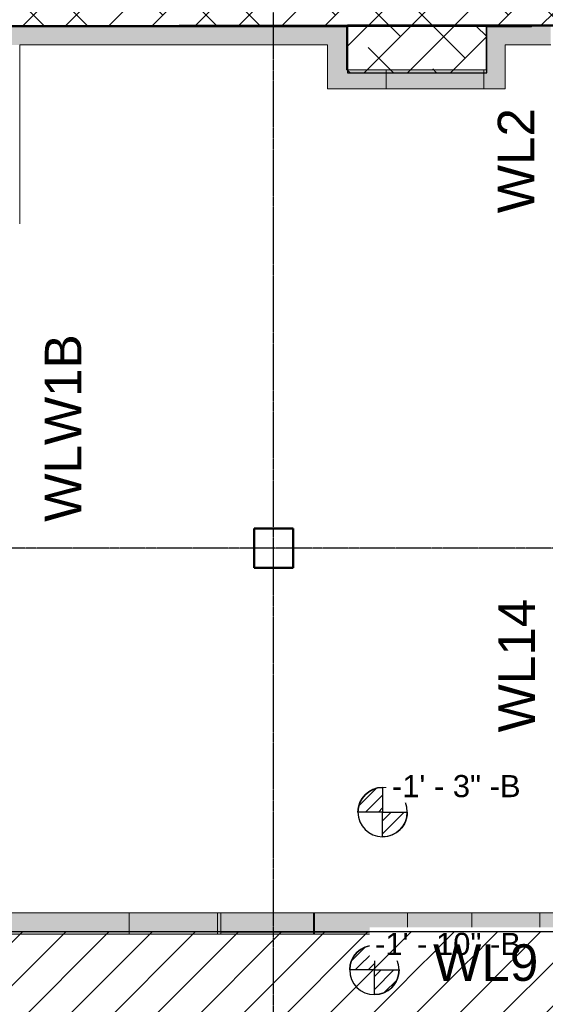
# Model space of a CAD drawing. Header units: inches. Extents: x -4126 to -1814, y 9773 to 12338.
# Tile 28 of 113: x -2931 to -2716, y 9980 to 10384. Entities that reach past the tile are written whole.
import ezdxf

# ---------------------------------------------------------------- set-up
doc = ezdxf.new("R2010")
doc.units = ezdxf.units.IN
doc.header["$MEASUREMENT"] = 0
doc.linetypes.add('Grid Line 1_2_', pattern=[0.875, 0.5, -0.125, 0.125, -0.125])
for name, color, linetype, lineweight in [('A-WALL', 113, 'Continuous', 13), ('G-ANNO-DIMS', 111, 'Continuous', 9), ('I-WALL', 2, 'Continuous', 13), ('S-COLS', 52, 'Continuous', 9), ('S-GRID', 1, 'Continuous', 9)]:
    doc.layers.add(name, color=color, linetype=linetype, lineweight=lineweight)
doc.layers.add('LOAD_HATCH', color=8, linetype='Continuous')
doc.layers.add('loads', color=1, linetype='Continuous')
doc.styles.add('Arial', font='Arial.ttf', dxfattribs={"height": 18})
doc.styles.add('Arial_2', font='arial.ttf', dxfattribs={"height": 9.070866})
pattern_1 = [(315, (28.986, 104.782), (0.027577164, 0.027577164), [])]
pattern_2 = [(315, (29.021, 104.108), (0.027577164, 0.027577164), [])]

# ---------------------------------------------------------------- blocks, each defined once
blk = doc.blocks.new('CTR - 1st Phase - Shell_rvt-1-FRAMING PLAN - 1ST FLOOR')
at = {"layer": 'A-WALL', "lineweight": 5, "transparency": 33554585}
h = blk.add_hatch(color=13, dxfattribs=at)
h.paths.add_polyline_path([(-3531.71, 10009.09), (-3495.32, 10009.09), (-3495.32, 10009.49), (-3770.72, 10009.49), (-3770.72, 10009.09)], flags=0)
h.paths.add_polyline_path([(-3819.32, 10009.09), (-3808.75, 10009.09), (-3808.75, 10009.49), (-3819.32, 10009.49)], flags=0)
h.paths.add_polyline_path([(-3531.71, 10010.44), (-3495.32, 10010.44), (-3495.32, 10010.59), (-3508.12, 10010.59), (-3508.12, 10010.87), (-3770.72, 10010.87), (-3770.72, 10010.44)], flags=0)
h.paths.add_polyline_path([(-3819.32, 10010.44), (-3808.75, 10010.44), (-3808.75, 10010.87), (-3819.32, 10010.87)], flags=0)
h.paths.add_polyline_path([(-3819.32, 10011.26), (-3808.75, 10011.26), (-3808.75, 10017.71), (-3819.32, 10017.71)], flags=0)
h.paths.add_polyline_path([(-3531.71, 10011.26), (-3508.12, 10011.26), (-3508.12, 10017.71), (-3770.72, 10017.71), (-3770.72, 10011.26)], flags=0)
h.paths.add_polyline_path([(-3252.14, 10011.98), (-3252.14, 10012.41), (-3253.46, 10012.41), (-3253.46, 10011.98)], flags=0)
h.paths.add_polyline_path([(-3405.42, 10011.98), (-3405.42, 10012.41), (-3467.32, 10012.41), (-3467.32, 10011.98)], flags=0)
h.paths.add_polyline_path([(-3367.4, 10011.98), (-3289.59, 10011.98), (-3289.59, 10012.41), (-3367.4, 10012.41)], flags=0)
h.paths.add_polyline_path([(-3214.11, 10011.98), (-3169.52, 10011.98), (-3169.52, 10012.41), (-3214.11, 10012.41)], flags=0)
h.paths.add_polyline_path([(-2746.16, 10011.98), (-2746.16, 10012.41), (-2772.51, 10012.41), (-2772.51, 10011.98)], flags=0)
h.paths.add_polyline_path([(-2718.29, 10011.98), (-2696.32, 10011.98), (-2696.32, 10012.41), (-2718.29, 10012.41)], flags=0)
h.paths.add_polyline_path([(-3020.79, 10011.98), (-3020.79, 10012.41), (-3022.11, 10012.41), (-3022.11, 10011.98)], flags=0)
h.paths.add_polyline_path([(-2641.82, 10011.98), (-2641.24, 10011.98), (-2641.24, 10012.41), (-2656.32, 10012.41), (-2656.32, 10011.98)], flags=0)
h.paths.add_polyline_path([(-3060.14, 10011.98), (-3060.14, 10012.41), (-3103.72, 10012.41), (-3103.72, 10011.98)], flags=0)
h.paths.add_polyline_path([(-2810.91, 10011.98), (-2810.54, 10011.98), (-2810.54, 10012.41), (-2810.91, 10012.41)], flags=0)
h.paths.add_polyline_path([(-2984.66, 10011.98), (-2886.39, 10011.98), (-2886.39, 10012.41), (-2984.66, 10012.41)], flags=0)
h.paths.add_polyline_path([(-3131.6, 10011.98), (-3131.6, 10012.41), (-3140.32, 10012.41), (-3140.32, 10011.98)], flags=0)
h.paths.add_polyline_path([(-2848.94, 10011.98), (-2848.94, 10012.41), (-2850.26, 10012.41), (-2850.26, 10011.98)], flags=0)
h.paths.add_polyline_path([(-3289.59, 10012.8), (-3289.59, 10017.71), (-3367.4, 10017.71), (-3367.4, 10012.8)], flags=0)
h.paths.add_polyline_path([(-3214.11, 10012.8), (-3169.52, 10012.8), (-3169.52, 10017.71), (-3214.11, 10017.71)], flags=0)
h.paths.add_polyline_path([(-3405.42, 10012.8), (-3405.42, 10017.71), (-3467.32, 10017.71), (-3467.32, 10012.8)], flags=0)
h.paths.add_polyline_path([(-3252.14, 10012.8), (-3252.14, 10017.71), (-3253.46, 10017.71), (-3253.46, 10012.8)], flags=0)
h.paths.add_polyline_path([(-3060.14, 10012.8), (-3060.14, 10017.71), (-3103.72, 10017.71), (-3103.72, 10012.8)], flags=0)
h.paths.add_polyline_path([(-2656.32, 10012.8), (-2641.24, 10012.8), (-2641.24, 10017.09), (-2641.82, 10017.09), (-2641.82, 10017.71), (-2656.32, 10017.71)], flags=0)
h.paths.add_polyline_path([(-2696.32, 10012.8), (-2696.32, 10017.71), (-2704.32, 10017.71), (-2704.32, 10017.59), (-2713.82, 10017.59), (-2713.82, 10017.71), (-2718.29, 10017.71), (-2718.29, 10012.8), (-2704.32, 10012.8)], flags=0)
h.paths.add_polyline_path([(-2772.51, 10012.8), (-2746.16, 10012.8), (-2746.16, 10017.71), (-2772.51, 10017.71)], flags=0)
h.paths.add_polyline_path([(-3020.79, 10012.8), (-3020.79, 10017.71), (-3022.11, 10017.71), (-3022.11, 10012.8)], flags=0)
h.paths.add_polyline_path([(-3140.32, 10012.8), (-3131.6, 10012.8), (-3131.6, 10017.71), (-3140.32, 10017.71)], flags=0)
h.paths.add_polyline_path([(-2810.91, 10012.8), (-2810.54, 10012.8), (-2810.54, 10017.71), (-2810.91, 10017.71)], flags=0)
h.paths.add_polyline_path([(-2886.39, 10012.8), (-2886.39, 10017.71), (-2984.66, 10017.71), (-2984.66, 10012.8)], flags=0)
h.paths.add_polyline_path([(-2850.26, 10012.8), (-2848.94, 10012.8), (-2848.94, 10017.71), (-2850.26, 10017.71)], flags=0)
h = blk.add_hatch(color=13, dxfattribs=at)
h.paths.add_polyline_path([(-2886.39, 10011.98), (-2850.26, 10011.98), (-2850.26, 10012.41), (-2886.39, 10012.41)], flags=0)
h.paths.add_polyline_path([(-2856.37, 10012.8), (-2850.26, 10012.8), (-2850.26, 10017.71), (-2886.39, 10017.71), (-2886.39, 10012.8)], flags=0)
h = blk.add_hatch(color=13, dxfattribs=at)
h.paths.add_polyline_path([(-2841.32, 10011.98), (-2841.32, 10012.41), (-2848.94, 10012.41), (-2848.94, 10011.98)], flags=0)
h.paths.add_polyline_path([(-2813.32, 10011.98), (-2810.91, 10011.98), (-2810.91, 10012.41), (-2813.32, 10012.41)], flags=0)
h.paths.add_polyline_path([(-2848.94, 10012.8), (-2841.32, 10012.8), (-2841.32, 10017.71), (-2848.94, 10017.71)], flags=0)
h.paths.add_polyline_path([(-2810.91, 10012.8), (-2810.91, 10017.71), (-2813.32, 10017.71), (-2813.32, 10012.8)], flags=0)
h = blk.add_hatch(color=13, dxfattribs=at)
h.paths.add_polyline_path([(-2840.54, 10011.98), (-2840.54, 10012.41), (-2841.32, 10012.41), (-2841.32, 10011.98)], flags=0)
h.paths.add_polyline_path([(-2814.11, 10011.98), (-2813.32, 10011.98), (-2813.32, 10012.41), (-2814.11, 10012.41)], flags=0)
h.paths.add_polyline_path([(-2841.32, 10012.8), (-2840.54, 10012.8), (-2840.54, 10017.71), (-2841.32, 10017.71)], flags=0)
h.paths.add_polyline_path([(-2813.32, 10012.8), (-2813.32, 10017.71), (-2814.11, 10017.71), (-2814.11, 10012.8)], flags=0)
h = blk.add_hatch(color=13, dxfattribs=at)
h.paths.add_polyline_path([(-2818.32, 10011.98), (-2814.11, 10011.98), (-2814.11, 10012.41), (-2818.32, 10012.41)], flags=0)
h.paths.add_polyline_path([(-2840.54, 10011.98), (-2837.32, 10011.98), (-2837.32, 10012.41), (-2840.54, 10012.41)], flags=0)
h.paths.add_polyline_path([(-2840.54, 10012.8), (-2837.32, 10012.8), (-2837.32, 10017.71), (-2840.54, 10017.71)], flags=0)
h.paths.add_polyline_path([(-2818.32, 10012.8), (-2814.11, 10012.8), (-2814.11, 10017.71), (-2818.32, 10017.71)], flags=0)
for points in [[(-2837.32, 10009.09), (-2818.32, 10009.09), (-2818.32, 10017.71), (-2837.32, 10017.71), (-2837.32, 10011.56)], [(-2856.37, 10012.41), (-2850.26, 10012.41), (-2850.26, 10012.8), (-2886.39, 10012.8), (-2886.39, 10012.41)], [(-2886.39, 10011.56), (-2850.26, 10011.6), (-2850.26, 10011.98), (-2886.39, 10011.98), (-2886.39, 10011.6)], [(-2850.26, 10009.09), (-2850.26, 10011.56), (-2886.39, 10011.56), (-2886.39, 10009.09), (-2856.37, 10009.09)], [(-2772.51, 10012.41), (-2772.51, 10012.8), (-2810.54, 10012.8), (-2810.54, 10012.41)], [(-2810.54, 10011.56), (-2772.51, 10011.6), (-2772.51, 10011.98), (-2810.54, 10011.98), (-2810.54, 10011.6)], [(-2772.51, 10009.09), (-2772.51, 10011.56), (-2810.54, 10011.56), (-2810.54, 10009.09)], [(-2721.3, 10012.41), (-2718.29, 10012.41), (-2718.29, 10012.8), (-2746.16, 10012.8), (-2746.16, 10012.41)], [(-2746.16, 10011.56), (-2718.29, 10011.6), (-2718.29, 10011.98), (-2746.16, 10011.98), (-2746.16, 10011.6)], [(-2721.3, 10010.59), (-2718.29, 10010.59), (-2718.29, 10011.56), (-2746.16, 10011.56), (-2746.16, 10010.59)]]:
    blk.add_hatch(color=13, dxfattribs=at).paths.add_polyline_path(points, flags=0)
h = blk.add_hatch(color=13, dxfattribs=at)
h.paths.add_polyline_path([(-2810.54, 10011.98), (-2772.51, 10011.98), (-2772.51, 10012.41), (-2810.54, 10012.41)], flags=0)
h.paths.add_polyline_path([(-2772.51, 10012.8), (-2772.51, 10017.71), (-2810.54, 10017.71), (-2810.54, 10012.8)], flags=0)
h = blk.add_hatch(color=13, dxfattribs=at)
h.paths.add_polyline_path([(-2746.16, 10011.98), (-2718.29, 10011.98), (-2718.29, 10012.41), (-2746.16, 10012.41)], flags=0)
h.paths.add_polyline_path([(-2721.3, 10012.8), (-2718.29, 10012.8), (-2718.29, 10017.71), (-2746.16, 10017.71), (-2746.16, 10012.8)], flags=0)
h = blk.add_hatch(color=13, dxfattribs=at)
h.paths.add_polyline_path([(-3819.32, 10010.87), (-3808.75, 10010.87), (-3808.75, 10011.26), (-3819.32, 10011.26)], flags=0)
h.paths.add_polyline_path([(-3770.72, 10010.87), (-3508.12, 10010.87), (-3508.12, 10011.26), (-3770.72, 10011.26)], flags=0)
h.paths.add_polyline_path([(-3367.4, 10012.41), (-3289.59, 10012.41), (-3289.59, 10012.8), (-3367.4, 10012.8)], flags=0)
h.paths.add_polyline_path([(-3467.32, 10012.41), (-3405.42, 10012.41), (-3405.42, 10012.8), (-3467.32, 10012.8)], flags=0)
h.paths.add_polyline_path([(-3252.14, 10012.41), (-3252.14, 10012.8), (-3253.46, 10012.8), (-3253.46, 10012.41)], flags=0)
h.paths.add_polyline_path([(-3214.11, 10012.41), (-3169.52, 10012.41), (-3169.52, 10012.8), (-3214.11, 10012.8)], flags=0)
h.paths.add_polyline_path([(-2713.82, 10012.41), (-2696.32, 10012.41), (-2696.32, 10012.8), (-2718.29, 10012.8), (-2718.29, 10012.41)], flags=0)
h.paths.add_polyline_path([(-2810.54, 10012.41), (-2810.54, 10012.8), (-2810.91, 10012.8), (-2810.91, 10012.41)], flags=0)
h.paths.add_polyline_path([(-2772.51, 10012.41), (-2746.16, 10012.41), (-2746.16, 10012.8), (-2772.51, 10012.8)], flags=0)
h.paths.add_polyline_path([(-2848.94, 10012.41), (-2848.94, 10012.8), (-2850.26, 10012.8), (-2850.26, 10012.41)], flags=0)
h.paths.add_polyline_path([(-2984.66, 10012.41), (-2886.39, 10012.41), (-2886.39, 10012.8), (-2984.66, 10012.8)], flags=0)
h.paths.add_polyline_path([(-2656.32, 10012.41), (-2641.24, 10012.41), (-2641.24, 10012.8), (-2656.32, 10012.8)], flags=0)
h.paths.add_polyline_path([(-3022.11, 10012.41), (-3020.79, 10012.41), (-3020.79, 10012.8), (-3022.11, 10012.8)], flags=0)
h.paths.add_polyline_path([(-3060.14, 10012.41), (-3060.14, 10012.8), (-3103.72, 10012.8), (-3103.72, 10012.41)], flags=0)
h.paths.add_polyline_path([(-3131.6, 10012.41), (-3131.6, 10012.8), (-3140.32, 10012.8), (-3140.32, 10012.41)], flags=0)
h = blk.add_hatch(color=13, dxfattribs=at)
h.paths.add_polyline_path([(-3405.42, 10009.09), (-3405.42, 10011.98), (-3467.32, 10011.98), (-3467.32, 10009.09)], flags=0)
h.paths.add_polyline_path([(-3140.32, 10009.09), (-3060.14, 10009.09), (-3060.14, 10011.98), (-3103.72, 10011.98), (-3103.72, 10010.59), (-3131.6, 10010.59), (-3131.6, 10011.98), (-3140.32, 10011.98), (-3140.32, 10011.56)], flags=0)
h.paths.add_polyline_path([(-2641.24, 10009.09), (-2641.24, 10011.98), (-2656.32, 10011.98), (-2656.32, 10009.09)], flags=0)
h.paths.add_polyline_path([(-3169.52, 10009.09), (-3168.32, 10009.09), (-3168.32, 10010.59), (-3169.52, 10010.59), (-3169.52, 10011.98), (-3214.11, 10011.98), (-3214.11, 10009.09)], flags=0)
h.paths.add_polyline_path([(-2718.29, 10009.09), (-2696.32, 10009.09), (-2696.32, 10011.98), (-2718.29, 10011.98), (-2718.29, 10010.59), (-2746.16, 10010.59), (-2746.16, 10011.98), (-2772.51, 10011.98), (-2772.51, 10009.09), (-2721.3, 10009.09)], flags=0)
h.paths.add_polyline_path([(-3022.11, 10009.09), (-3020.79, 10009.09), (-3020.79, 10011.98), (-3022.11, 10011.98), (-3022.11, 10011.56)], flags=0)
h.paths.add_polyline_path([(-3252.14, 10009.09), (-3252.14, 10011.98), (-3253.46, 10011.98), (-3253.46, 10009.09)], flags=0)
h.paths.add_polyline_path([(-3289.59, 10009.09), (-3289.59, 10011.98), (-3367.4, 10011.98), (-3367.4, 10009.09)], flags=0)
h.paths.add_polyline_path([(-2984.66, 10009.09), (-2886.39, 10009.09), (-2886.39, 10011.98), (-2984.66, 10011.98), (-2984.66, 10011.56)], flags=0)
h.paths.add_polyline_path([(-2850.26, 10009.09), (-2848.94, 10009.09), (-2848.94, 10011.98), (-2850.26, 10011.98), (-2850.26, 10011.56)], flags=0)
h.paths.add_polyline_path([(-2810.54, 10009.09), (-2810.54, 10011.98), (-2810.91, 10011.98), (-2810.91, 10009.09)], flags=0)
h.paths.add_polyline_path([(-3770.72, 10009.49), (-3495.32, 10009.49), (-3495.32, 10009.9), (-3770.72, 10009.86)], flags=0)
h.paths.add_polyline_path([(-3808.75, 10009.49), (-3808.75, 10009.9), (-3819.32, 10009.86), (-3819.32, 10009.49)], flags=0)
h.paths.add_polyline_path([(-3808.75, 10010.02), (-3808.75, 10010.44), (-3819.32, 10010.44), (-3819.32, 10010.02)], flags=0)
h.paths.add_polyline_path([(-3495.32, 10010.02), (-3495.32, 10010.44), (-3770.72, 10010.44), (-3770.72, 10010.02), (-3531.71, 10010.02)], flags=0)
h = blk.add_hatch(color=13, dxfattribs=at)
h.paths.add_polyline_path([(-2841.32, 10012.41), (-2841.32, 10012.8), (-2848.94, 10012.8), (-2848.94, 10012.41)], flags=0)
h.paths.add_polyline_path([(-2810.91, 10012.41), (-2810.91, 10012.8), (-2813.32, 10012.8), (-2813.32, 10012.41)], flags=0)
h = blk.add_hatch(color=13, dxfattribs=at)
h.paths.add_polyline_path([(-2841.32, 10011.56), (-2841.32, 10011.98), (-2848.94, 10011.98), (-2848.94, 10011.56)], flags=0)
h.paths.add_polyline_path([(-2810.91, 10011.56), (-2810.91, 10011.98), (-2813.32, 10011.98), (-2813.32, 10011.56)], flags=0)
h = blk.add_hatch(color=13, dxfattribs=at)
h.paths.add_polyline_path([(-2848.94, 10009.09), (-2841.32, 10009.09), (-2841.32, 10011.56), (-2848.94, 10011.56)], flags=0)
h.paths.add_polyline_path([(-2810.91, 10009.09), (-2810.91, 10011.56), (-2813.32, 10011.56), (-2813.32, 10009.09)], flags=0)
h = blk.add_hatch(color=13, dxfattribs=at)
h.paths.add_polyline_path([(-2840.54, 10012.41), (-2840.54, 10012.8), (-2841.32, 10012.8), (-2841.32, 10012.41)], flags=0)
h.paths.add_polyline_path([(-2813.32, 10012.41), (-2813.32, 10012.8), (-2814.11, 10012.8), (-2814.11, 10012.41)], flags=0)
h = blk.add_hatch(color=13, dxfattribs=at)
h.paths.add_polyline_path([(-2840.54, 10011.56), (-2840.54, 10011.98), (-2841.32, 10011.98), (-2841.32, 10011.56)], flags=0)
h.paths.add_polyline_path([(-2813.32, 10011.56), (-2813.32, 10011.98), (-2814.11, 10011.98), (-2814.11, 10011.56)], flags=0)
h = blk.add_hatch(color=13, dxfattribs=at)
h.paths.add_polyline_path([(-2814.11, 10009.09), (-2813.32, 10009.09), (-2813.32, 10011.56), (-2814.11, 10011.56)], flags=0)
h.paths.add_polyline_path([(-2841.32, 10009.09), (-2840.54, 10009.09), (-2840.54, 10011.56), (-2841.32, 10011.56)], flags=0)
h = blk.add_hatch(color=13, dxfattribs=at)
h.paths.add_polyline_path([(-2814.11, 10012.41), (-2814.11, 10012.8), (-2818.32, 10012.8), (-2818.32, 10012.41)], flags=0)
h.paths.add_polyline_path([(-2837.32, 10012.41), (-2837.32, 10012.8), (-2840.54, 10012.8), (-2840.54, 10012.41)], flags=0)
h = blk.add_hatch(color=13, dxfattribs=at)
h.paths.add_polyline_path([(-2837.32, 10011.56), (-2837.32, 10011.98), (-2840.54, 10011.98), (-2840.54, 10011.56)], flags=0)
h.paths.add_polyline_path([(-2818.32, 10011.56), (-2814.11, 10011.6), (-2814.11, 10011.98), (-2818.32, 10011.98), (-2818.32, 10011.6)], flags=0)
h = blk.add_hatch(color=13, dxfattribs=at)
h.paths.add_polyline_path([(-2837.32, 10009.09), (-2837.32, 10011.56), (-2840.54, 10011.56), (-2840.54, 10009.09)], flags=0)
h.paths.add_polyline_path([(-2814.11, 10009.09), (-2814.11, 10011.56), (-2818.32, 10011.56), (-2818.32, 10009.09)], flags=0)
at = {"layer": 'A-WALL', "color": 9}
for p, q in [((-2841.32, 10017.71), (-3140.32, 10017.71)), ((-2837.32, 10017.71), (-2841.32, 10017.71)), ((-2818.32, 10017.71), (-2837.32, 10017.71)), ((-2813.32, 10017.71), (-2818.32, 10017.71)), ((-2641.24, 10017.71), (-2813.32, 10017.71)), ((-3140.32, 10009.09), (-2841.32, 10009.09)), ((-2841.32, 10009.09), (-2840.54, 10009.09)), ((-2840.54, 10009.09), (-2837.32, 10009.09)), ((-2837.32, 10009.09), (-2818.32, 10009.09)), ((-2818.32, 10009.09), (-2814.11, 10009.09)), ((-2814.11, 10009.09), (-2813.32, 10009.09)), ((-2813.32, 10009.09), (-2641.24, 10009.09))]:
    blk.add_line(p, q, dxfattribs=at)
at = {"layer": 'A-WALL', "color": 33}
for p, q in [((-2984.66, 10017.71), (-2886.39, 10017.71)), ((-2850.26, 10017.71), (-2886.39, 10017.71)), ((-2886.39, 10017.71), (-2850.26, 10017.71)), ((-2886.39, 10017.71), (-2886.39, 10012.8)), ((-2886.39, 10017.71), (-2886.39, 10012.8)), ((-2850.26, 10017.71), (-2848.94, 10017.71)), ((-2850.26, 10012.8), (-2850.26, 10017.71)), ((-2850.26, 10017.71), (-2850.26, 10012.8)), ((-2841.32, 10017.71), (-2848.94, 10017.71)), ((-2848.94, 10017.71), (-2841.32, 10017.71)), ((-2848.94, 10012.8), (-2848.94, 10017.71)), ((-2848.94, 10017.71), (-2848.94, 10012.8)), ((-2840.54, 10017.71), (-2837.32, 10017.71)), ((-2818.32, 10017.71), (-2814.11, 10017.71)), ((-2810.91, 10017.71), (-2813.32, 10017.71)), ((-2813.32, 10017.71), (-2810.91, 10017.71)), ((-2810.91, 10017.71), (-2810.54, 10017.71)), ((-2810.91, 10012.8), (-2810.91, 10017.71)), ((-2810.91, 10017.71), (-2810.91, 10012.8)), ((-2772.51, 10017.71), (-2810.54, 10017.71)), ((-2810.54, 10017.71), (-2772.51, 10017.71)), ((-2810.54, 10012.8), (-2810.54, 10017.71)), ((-2810.54, 10017.71), (-2810.54, 10012.8)), ((-2772.51, 10017.71), (-2746.16, 10017.71)), ((-2772.51, 10012.8), (-2772.51, 10017.71)), ((-2772.51, 10017.71), (-2772.51, 10012.8)), ((-2746.16, 10017.71), (-2718.29, 10017.71)), ((-2718.29, 10017.71), (-2746.16, 10017.71)), ((-2746.16, 10012.8), (-2746.16, 10017.71)), ((-2746.16, 10017.71), (-2746.16, 10012.8)), ((-2718.29, 10017.71), (-2713.82, 10017.71)), ((-2718.29, 10017.71), (-2718.29, 10012.8)), ((-2718.29, 10017.71), (-2718.29, 10012.8)), ((-2886.39, 10012.41), (-2886.39, 10011.98)), ((-2886.39, 10012.41), (-2886.39, 10011.98)), ((-2850.26, 10011.98), (-2850.26, 10012.41)), ((-2850.26, 10012.41), (-2850.26, 10011.98)), ((-2848.94, 10011.98), (-2848.94, 10012.41)), ((-2848.94, 10012.41), (-2848.94, 10011.98)), ((-2810.91, 10011.98), (-2810.91, 10012.41)), ((-2810.91, 10012.41), (-2810.91, 10011.98)), ((-2810.54, 10011.98), (-2810.54, 10012.41)), ((-2810.54, 10012.41), (-2810.54, 10011.98)), ((-2772.51, 10011.98), (-2772.51, 10012.41)), ((-2772.51, 10012.41), (-2772.51, 10011.98)), ((-2746.16, 10011.98), (-2746.16, 10012.41)), ((-2746.16, 10012.41), (-2746.16, 10011.98)), ((-2718.29, 10012.41), (-2718.29, 10011.98)), ((-2718.29, 10012.41), (-2718.29, 10011.98)), ((-2837.32, 10009.09), (-2840.54, 10009.09)), ((-2814.11, 10009.09), (-2818.32, 10009.09))]:
    blk.add_line(p, q, dxfattribs=at)
at = {"layer": 'A-WALL', "color": 23}
for p, q in [((-2886.39, 10017.71), (-2850.26, 10017.71)), ((-2848.94, 10017.71), (-2841.32, 10017.71)), ((-2837.32, 10017.71), (-2818.32, 10017.71)), ((-2813.32, 10017.71), (-2810.91, 10017.71)), ((-2810.54, 10017.71), (-2772.51, 10017.71)), ((-2746.16, 10017.71), (-2718.29, 10017.71)), ((-2850.26, 10009.09), (-2886.39, 10009.09)), ((-2841.32, 10009.09), (-2848.94, 10009.09)), ((-2818.32, 10009.09), (-2837.32, 10009.09)), ((-2810.91, 10009.09), (-2813.32, 10009.09)), ((-2772.51, 10009.09), (-2810.54, 10009.09))]:
    blk.add_line(p, q, dxfattribs=at)
at = {"layer": 'A-WALL', "color": 43}
for p, q in [((-2841.32, 10017.71), (-2840.54, 10017.71)), ((-2814.11, 10017.71), (-2813.32, 10017.71))]:
    blk.add_line(p, q, dxfattribs=at)
at = {"layer": 'A-WALL', "color": 253}
for p, q in [((-2837.32, 10017.71), (-2841.32, 10017.71)), ((-2841.32, 10017.71), (-2837.32, 10017.71)), ((-2818.32, 10017.71), (-2837.32, 10017.71)), ((-2837.32, 10017.71), (-2818.32, 10017.71)), ((-2813.32, 10017.71), (-2818.32, 10017.71)), ((-2818.32, 10017.71), (-2813.32, 10017.71)), ((-2886.39, 10012.8), (-2886.39, 10012.41)), ((-2886.39, 10012.8), (-2886.39, 10012.41)), ((-2886.39, 10011.98), (-2886.39, 10011.6)), ((-2886.39, 10011.98), (-2886.39, 10011.6)), ((-2886.39, 10011.56), (-2886.39, 10009.09)), ((-2886.39, 10011.56), (-2886.39, 10009.09)), ((-2850.26, 10012.41), (-2850.26, 10012.8)), ((-2850.26, 10012.8), (-2850.26, 10012.41)), ((-2850.26, 10011.6), (-2850.26, 10011.98)), ((-2850.26, 10011.98), (-2850.26, 10011.6)), ((-2850.26, 10009.09), (-2850.26, 10011.56)), ((-2850.26, 10011.56), (-2850.26, 10009.09)), ((-2848.94, 10012.41), (-2848.94, 10012.8)), ((-2848.94, 10012.8), (-2848.94, 10012.41)), ((-2848.94, 10011.6), (-2848.94, 10011.98)), ((-2848.94, 10011.98), (-2848.94, 10011.6)), ((-2848.94, 10009.84), (-2848.94, 10011.56)), ((-2848.94, 10011.56), (-2848.94, 10009.09)), ((-2841.32, 10009.84), (-2848.94, 10009.84)), ((-2848.94, 10009.84), (-2841.32, 10009.84)), ((-2848.94, 10009.84), (-2848.94, 10009.09)), ((-2840.54, 10009.84), (-2841.32, 10009.84)), ((-2841.32, 10009.84), (-2840.54, 10009.84)), ((-2837.32, 10009.84), (-2840.54, 10009.84)), ((-2840.54, 10009.84), (-2837.32, 10009.84)), ((-2818.32, 10009.84), (-2837.32, 10009.84)), ((-2837.32, 10009.84), (-2818.32, 10009.84)), ((-2814.11, 10009.84), (-2818.32, 10009.84)), ((-2818.32, 10009.84), (-2814.11, 10009.84)), ((-2813.32, 10009.84), (-2814.11, 10009.84)), ((-2814.11, 10009.84), (-2813.32, 10009.84)), ((-2810.91, 10009.84), (-2813.32, 10009.84)), ((-2813.32, 10009.84), (-2810.91, 10009.84)), ((-2810.91, 10012.41), (-2810.91, 10012.8)), ((-2810.91, 10012.8), (-2810.91, 10012.41)), ((-2810.91, 10011.6), (-2810.91, 10011.98)), ((-2810.91, 10011.98), (-2810.91, 10011.6)), ((-2810.91, 10009.09), (-2810.91, 10011.56)), ((-2810.91, 10011.56), (-2810.91, 10009.84)), ((-2810.91, 10009.84), (-2810.91, 10009.09)), ((-2810.54, 10012.41), (-2810.54, 10012.8)), ((-2810.54, 10012.8), (-2810.54, 10012.41)), ((-2810.54, 10011.6), (-2810.54, 10011.98)), ((-2810.54, 10011.98), (-2810.54, 10011.6)), ((-2810.54, 10009.84), (-2810.54, 10011.56)), ((-2810.54, 10011.56), (-2810.54, 10009.09)), ((-2772.51, 10009.84), (-2810.54, 10009.84)), ((-2810.54, 10009.84), (-2772.51, 10009.84)), ((-2810.54, 10009.84), (-2810.54, 10009.09)), ((-2772.51, 10012.41), (-2772.51, 10012.8)), ((-2772.51, 10012.8), (-2772.51, 10012.41)), ((-2772.51, 10011.6), (-2772.51, 10011.98)), ((-2772.51, 10011.98), (-2772.51, 10011.6)), ((-2772.51, 10009.09), (-2772.51, 10011.56)), ((-2772.51, 10011.56), (-2772.51, 10009.84)), ((-2772.51, 10009.84), (-2772.51, 10009.09)), ((-2746.16, 10012.41), (-2746.16, 10012.8)), ((-2746.16, 10012.8), (-2746.16, 10012.41)), ((-2746.16, 10011.6), (-2746.16, 10011.98)), ((-2746.16, 10011.98), (-2746.16, 10011.6)), ((-2746.16, 10010.59), (-2746.16, 10011.56)), ((-2746.16, 10011.56), (-2746.16, 10010.59)), ((-2746.16, 10010.59), (-2718.29, 10010.59)), ((-2718.29, 10010.59), (-2746.16, 10010.59)), ((-2718.29, 10012.8), (-2718.29, 10012.41)), ((-2718.29, 10012.8), (-2718.29, 10012.41)), ((-2718.29, 10011.98), (-2718.29, 10011.6)), ((-2718.29, 10011.98), (-2718.29, 10011.6)), ((-2718.29, 10011.56), (-2718.29, 10010.59)), ((-2718.29, 10011.56), (-2718.29, 10010.59)), ((-2886.39, 10009.09), (-2984.66, 10009.09)), ((-2850.26, 10009.09), (-2886.39, 10009.09)), ((-2886.39, 10009.09), (-2850.26, 10009.09)), ((-2848.94, 10009.09), (-2850.26, 10009.09)), ((-2848.94, 10009.09), (-2841.32, 10009.09)), ((-2841.32, 10009.09), (-2848.94, 10009.09)), ((-2840.54, 10009.09), (-2841.32, 10009.09)), ((-2841.32, 10009.09), (-2840.54, 10009.09)), ((-2840.54, 10009.09), (-2841.32, 10009.09)), ((-2840.54, 10009.09), (-2837.32, 10009.09)), ((-2837.32, 10009.09), (-2840.54, 10009.09)), ((-2837.32, 10009.09), (-2818.32, 10009.09)), ((-2818.32, 10009.09), (-2837.32, 10009.09)), ((-2818.32, 10009.09), (-2814.11, 10009.09)), ((-2814.11, 10009.09), (-2818.32, 10009.09)), ((-2813.32, 10009.09), (-2814.11, 10009.09)), ((-2814.11, 10009.09), (-2813.32, 10009.09)), ((-2813.32, 10009.09), (-2814.11, 10009.09)), ((-2813.32, 10009.09), (-2810.91, 10009.09)), ((-2810.91, 10009.09), (-2813.32, 10009.09)), ((-2810.54, 10009.09), (-2810.91, 10009.09)), ((-2810.54, 10009.09), (-2772.51, 10009.09)), ((-2772.51, 10009.09), (-2810.54, 10009.09)), ((-2712.32, 10009.09), (-2772.51, 10009.09))]:
    blk.add_line(p, q, dxfattribs=at)
blk = doc.blocks.new('CTR - 1st Phase - Common Walls_rvt-1-FRAMING PLAN - 1ST FLOOR')
at = {"layer": 'I-WALL', "lineweight": 5, "transparency": 33554585}
h = blk.add_hatch(color=8, dxfattribs=at)
h.paths.add_polyline_path([(-2841.32, 10373.41), (-2841.32, 10381.16), (-3065.75, 10381.16), (-3065.75, 10373.41), (-2856.37, 10373.41)], flags=0)
h.paths.add_polyline_path([(-2805.27, 10373.41), (-2805.27, 10381.16), (-2813.32, 10381.16), (-2813.32, 10373.41)], flags=0)
h = blk.add_hatch(color=8, dxfattribs=at)
h.paths.add_polyline_path([(-2841.32, 10373.41), (-2840.54, 10373.41), (-2840.54, 10381.16), (-2841.32, 10381.16), (-2841.32, 10378.95)], flags=0)
h.paths.add_polyline_path([(-2814.11, 10373.41), (-2813.32, 10373.41), (-2813.32, 10381.16), (-2814.11, 10381.16), (-2814.11, 10380.62)], flags=0)
h = blk.add_hatch(color=8, dxfattribs=at)
h.paths.add_polyline_path([(-2840.54, 10373.41), (-2837.32, 10373.41), (-2837.32, 10381.16), (-2840.54, 10381.16), (-2840.54, 10379)], flags=0)
h.paths.add_polyline_path([(-2818.32, 10373.41), (-2814.11, 10373.41), (-2814.11, 10381.16), (-2818.32, 10381.16), (-2818.32, 10380.36)], flags=0)
for color, points in [(8, [(-2818.32, 10373.41), (-2818.32, 10381.16), (-2837.32, 10381.16), (-2837.32, 10373.41)]), (8, [(-2797.52, 10355.41), (-2797.52, 10381.16), (-2805.27, 10381.16), (-2805.27, 10355.41)]), (8, [(-2732.55, 10355.41), (-2732.55, 10380.79), (-2739.92, 10380.79), (-2739.92, 10381.16), (-2740.3, 10381.16), (-2740.3, 10355.41)]), (31, [(-2721.68, 10381.16), (-2721.68, 10381.41), (-2739.92, 10381.41), (-2739.92, 10381.16), (-2732.55, 10381.16)]), (8, [(-2732.55, 10380.79), (-2732.55, 10381.16), (-2739.92, 10381.16), (-2739.92, 10380.79)]), (8, [(-2721.68, 10380.79), (-2721.68, 10381.16), (-2732.55, 10381.16), (-2732.55, 10380.79)]), (8, [(-2713.82, 10373.41), (-2713.82, 10381.16), (-2721.68, 10381.16), (-2721.68, 10380.79), (-2732.55, 10380.79), (-2732.55, 10373.41), (-2721.3, 10373.41)]), (8, [(-2741.2, 10355.41), (-2741.2, 10363.16), (-2781.2, 10363.16), (-2781.2, 10355.41)])]:
    blk.add_hatch(color=color, dxfattribs=at).paths.add_polyline_path(points, flags=0)
h = blk.add_hatch(color=8, dxfattribs=at)
h.paths.add_polyline_path([(-2797.52, 10355.41), (-2781.2, 10355.41), (-2781.2, 10363.16), (-2797.52, 10363.16)], flags=0)
h.paths.add_polyline_path([(-2741.2, 10355.41), (-2740.3, 10355.41), (-2740.3, 10363.16), (-2741.2, 10363.16)], flags=0)
at = {"layer": 'I-WALL', "color": 9}
for p, q in [((-2841.32, 10381.16), (-3065.75, 10381.16)), ((-2837.32, 10381.16), (-2841.32, 10381.16)), ((-2818.32, 10381.16), (-2837.32, 10381.16)), ((-2813.32, 10381.16), (-2818.32, 10381.16)), ((-2805.27, 10381.16), (-2813.32, 10381.16)), ((-2805.27, 10381.16), (-2797.52, 10381.16)), ((-2797.52, 10363.16), (-2797.52, 10381.16)), ((-2740.3, 10381.16), (-2740.3, 10363.16)), ((-2740.3, 10381.16), (-2732.55, 10381.16)), ((-2739.92, 10381.41), (-2721.68, 10381.41)), ((-2721.68, 10381.41), (-2739.92, 10381.41)), ((-2739.92, 10380.79), (-2739.92, 10381.41)), ((-2739.92, 10381.41), (-2739.92, 10381.16)), ((-2739.92, 10380.79), (-2721.68, 10380.79)), ((-2713.82, 10381.16), (-2732.55, 10381.16)), ((-2721.68, 10381.41), (-2721.68, 10380.79)), ((-2721.68, 10381.41), (-2721.68, 10381.16)), ((-2931.27, 10347.97), (-2931.27, 10373.41)), ((-2931.27, 10373.41), (-2841.32, 10373.41)), ((-2841.32, 10373.41), (-2837.32, 10373.41)), ((-2837.32, 10373.41), (-2818.32, 10373.41)), ((-2818.32, 10373.41), (-2813.32, 10373.41)), ((-2813.32, 10373.41), (-2805.27, 10373.41)), ((-2805.27, 10373.41), (-2805.27, 10355.41)), ((-2732.55, 10373.41), (-2713.82, 10373.41)), ((-2732.55, 10355.41), (-2732.55, 10373.41)), ((-2781.2, 10363.16), (-2797.52, 10363.16)), ((-2741.2, 10363.16), (-2781.2, 10363.16)), ((-2781.2, 10363.16), (-2781.2, 10355.41)), ((-2740.3, 10363.16), (-2741.2, 10363.16)), ((-2741.2, 10355.41), (-2741.2, 10363.16)), ((-2797.52, 10355.41), (-2805.27, 10355.41)), ((-2797.52, 10355.41), (-2781.2, 10355.41)), ((-2781.2, 10355.41), (-2741.2, 10355.41)), ((-2741.2, 10355.41), (-2740.3, 10355.41)), ((-2732.55, 10355.41), (-2740.3, 10355.41)), ((-2931.27, 10347.58), (-2931.27, 10347.97)), ((-2931.27, 10346.77), (-2931.27, 10347.58)), ((-2931.27, 10345.89), (-2931.27, 10346.69)), ((-2931.27, 10345.49), (-2931.27, 10345.89))]:
    blk.add_line(p, q, dxfattribs=at)
at = {"layer": 'I-WALL', "color": 253}
for p, q in [((-3065.75, 10381.16), (-2841.32, 10381.16)), ((-2841.32, 10381.16), (-2840.54, 10381.16)), ((-2840.54, 10381.16), (-2837.32, 10381.16)), ((-2837.32, 10381.16), (-2818.32, 10381.16)), ((-2818.32, 10381.16), (-2814.11, 10381.16)), ((-2814.11, 10381.16), (-2813.32, 10381.16)), ((-2813.32, 10381.16), (-2805.27, 10381.16)), ((-2797.52, 10381.16), (-2805.27, 10381.16)), ((-2797.52, 10381.16), (-2797.52, 10363.16)), ((-2740.3, 10363.16), (-2740.3, 10381.16)), ((-2739.92, 10381.16), (-2740.3, 10381.16)), ((-2721.68, 10381.16), (-2713.82, 10381.16)), ((-2931.27, 10373.41), (-2931.27, 10347.97)), ((-2841.32, 10373.41), (-2931.27, 10373.41)), ((-2840.54, 10373.41), (-2841.32, 10373.41)), ((-2837.32, 10373.41), (-2840.54, 10373.41)), ((-2818.32, 10373.41), (-2837.32, 10373.41)), ((-2814.11, 10373.41), (-2818.32, 10373.41)), ((-2813.32, 10373.41), (-2814.11, 10373.41)), ((-2805.27, 10373.41), (-2813.32, 10373.41)), ((-2805.27, 10355.41), (-2805.27, 10373.41)), ((-2713.82, 10373.41), (-2732.55, 10373.41)), ((-2732.55, 10373.41), (-2732.55, 10355.41)), ((-2797.52, 10363.16), (-2740.3, 10363.16)), ((-2781.2, 10355.41), (-2781.2, 10363.16)), ((-2741.2, 10355.41), (-2741.2, 10363.16)), ((-2805.27, 10355.41), (-2797.52, 10355.41)), ((-2740.3, 10355.41), (-2797.52, 10355.41)), ((-2740.3, 10355.41), (-2732.55, 10355.41)), ((-2931.27, 10347.97), (-2931.27, 10347.58)), ((-2931.27, 10347.58), (-2931.27, 10347.15)), ((-2931.27, 10347.15), (-2931.27, 10346.77)), ((-2931.27, 10346.69), (-2931.27, 10346.32)), ((-2931.27, 10346.32), (-2931.27, 10345.89)), ((-2931.27, 10345.89), (-2931.27, 10345.49)), ((-2931.27, 10345.49), (-2931.27, 10300.09))]:
    blk.add_line(p, q, dxfattribs=at)
at = {"layer": 'I-WALL', "color": 21}
for p, q in [((-2732.55, 10381.16), (-2739.92, 10381.16)), ((-2739.92, 10381.16), (-2739.92, 10380.79)), ((-2721.68, 10380.79), (-2739.92, 10380.79)), ((-2732.55, 10381.16), (-2721.68, 10381.16)), ((-2721.68, 10381.16), (-2721.68, 10380.79))]:
    blk.add_line(p, q, dxfattribs=at)
blk = doc.blocks.new('034100 - Precast Structural Concrete - Column - Corbels - 16_x16_-1699972-FRAMING PLAN - 1ST FLOOR')
at = {"layer": 'S-COLS'}
for p, q in [((-8.91, 8.98), (-8.98, 8.98)), ((-8.98, 8.98), (-8.98, -7.02)), ((6.94, 8.98), (-8.91, 8.98)), ((7.02, 8.98), (6.94, 8.98)), ((7.02, -7.02), (7.02, 8.98)), ((-8.98, -7.02), (-8.91, -7.02)), ((-8.91, -7.02), (6.94, -7.02)), ((6.94, -7.02), (7.02, -7.02))]:
    blk.add_line(p, q, dxfattribs=at)
at = {"layer": 'S-COLS', "lineweight": 50}
for p, q in [((-8.98, -7.02), (-8.98, 8.98)), ((-8.98, 8.98), (-8.91, 8.98)), ((-8.91, 8.98), (6.94, 8.98)), ((6.94, 8.98), (7.02, 8.98)), ((7.02, 8.98), (7.02, -7.02)), ((-8.91, -7.02), (-8.98, -7.02)), ((6.94, -7.02), (-8.91, -7.02)), ((7.02, -7.02), (6.94, -7.02))]:
    blk.add_line(p, q, dxfattribs=at)
blk = doc.blocks.new('Spot Elevations - Símbolo de cota horizontal-V282-FRAMING PLAN - 1ST FLOOR')
at = {"layer": 'G-ANNO-DIMS'}
h = blk.add_hatch(dxfattribs=at)
h.set_pattern_fill('FP_87', color=256, style=0, pattern_type=2)
h.set_pattern_definition(pattern_1)
edge = h.paths.add_edge_path(flags=0)
edge.add_arc((0, 0), 0.1053, 0, 90, ccw=False)
edge.add_line((0.1053, 0), (0, 0))
edge.add_line((0, 0), (0, 0.1053))
h = blk.add_hatch(dxfattribs=at)
h.set_pattern_fill('FP_87', color=256, style=0, pattern_type=2)
h.set_pattern_definition(pattern_1)
edge = h.paths.add_edge_path(flags=0)
edge.add_arc((0, 0), 0.1053, 0, 90, ccw=False)
edge.add_line((0.1053, 0), (0, 0))
edge.add_line((0, 0), (0, 0.1053))
h = blk.add_hatch(dxfattribs=at)
h.set_pattern_fill('FP_87', color=256, style=0, pattern_type=2)
h.set_pattern_definition(pattern_1)
edge = h.paths.add_edge_path(flags=0)
edge.add_arc((0, 0), 0.1053, 180, 270, ccw=False)
edge.add_line((-0.1053, 0), (0, 0))
edge.add_line((0, 0), (0, -0.1053))
h = blk.add_hatch(dxfattribs=at)
h.set_pattern_fill('FP_87', color=256, style=0, pattern_type=2)
h.set_pattern_definition(pattern_1)
edge = h.paths.add_edge_path(flags=0)
edge.add_arc((0, 0), 0.1053, 180, 270, ccw=False)
edge.add_line((-0.1053, 0), (0, 0))
edge.add_line((0, 0), (0, -0.1053))
at = {"layer": 'G-ANNO-DIMS', "lineweight": 30}
for p, q in [((0, 0.1053), (0, 0)), ((0, 0), (-0.1053, 0)), ((0, 0), (0.1053, 0)), ((0, -0.1053), (0, 0))]:
    blk.add_line(p, q, dxfattribs=at)
blk.add_circle((0, 0), 0.1053, dxfattribs=at)
for start, end in [(360, 90), (180, 270)]:
    blk.add_arc((0, 0), 0.1053, start, end, dxfattribs=at)
blk = doc.blocks.new('Spot Elevations - Símbolo de cota horizontal-V283-FRAMING PLAN - 1ST FLOOR')
at = {"layer": 'G-ANNO-DIMS'}
h = blk.add_hatch(dxfattribs=at)
h.set_pattern_fill('FP_88', color=256, style=0, pattern_type=2)
h.set_pattern_definition(pattern_2)
edge = h.paths.add_edge_path(flags=0)
edge.add_arc((0, 0), 0.1053, 0, 90, ccw=False)
edge.add_line((0.1053, 0), (0, 0))
edge.add_line((0, 0), (0, 0.1053))
h = blk.add_hatch(dxfattribs=at)
h.set_pattern_fill('FP_88', color=256, style=0, pattern_type=2)
h.set_pattern_definition(pattern_2)
edge = h.paths.add_edge_path(flags=0)
edge.add_arc((0, 0), 0.1053, 0, 90, ccw=False)
edge.add_line((0.1053, 0), (0, 0))
edge.add_line((0, 0), (0, 0.1053))
h = blk.add_hatch(dxfattribs=at)
h.set_pattern_fill('FP_88', color=256, style=0, pattern_type=2)
h.set_pattern_definition(pattern_2)
edge = h.paths.add_edge_path(flags=0)
edge.add_arc((0, 0), 0.1053, 180, 270, ccw=False)
edge.add_line((-0.1053, 0), (0, 0))
edge.add_line((0, 0), (0, -0.1053))
h = blk.add_hatch(dxfattribs=at)
h.set_pattern_fill('FP_88', color=256, style=0, pattern_type=2)
h.set_pattern_definition(pattern_2)
edge = h.paths.add_edge_path(flags=0)
edge.add_arc((0, 0), 0.1053, 180, 270, ccw=False)
edge.add_line((-0.1053, 0), (0, 0))
edge.add_line((0, 0), (0, -0.1053))
at = {"layer": 'G-ANNO-DIMS', "lineweight": 30}
for p, q in [((0, 0.1053), (0, 0)), ((0, 0), (-0.1053, 0)), ((0, 0), (0.1053, 0)), ((0, -0.1053), (0, 0))]:
    blk.add_line(p, q, dxfattribs=at)
blk.add_circle((0, 0), 0.1053, dxfattribs=at)
for start, end in [(360, 90), (180, 270)]:
    blk.add_arc((0, 0), 0.1053, start, end, dxfattribs=at)

msp = doc.modelspace()

# ---------------------------------------------------------------- hatches: boundary and pattern name
at = {"layer": 'LOAD_HATCH'}
h = msp.add_hatch(dxfattribs=at)
h.set_pattern_fill('ANSI38', color=256, scale=100, style=0)
h.paths.add_polyline_path([(-3481.324, 10382.789), (-3418.524, 10381), (-3072.924, 10381), (-2509.521, 10381.514), (-2503.7, 10449.439), (-3408.924, 10449.439), (-3401.049, 11277.289), (-3371.874, 11277.289), (-3371.874, 11473.789), (-3140.124, 11473.539), (-3139.124, 11648.339), (-2778.924, 11649.339), (-2778.924, 11628.389), (-2718.724, 11628.389), (-2650.524, 11628.389), (-2650.524, 11649.339), (-2509.521, 11650), (-2509.521, 11717.264), (-3140.124, 11718), (-3140.124, 11838.614), (-3460.024, 11838.614), (-3460.024, 11787.364), (-3199.999, 11783.364), (-3199.999, 11535.189), (-3481.324, 11530.989), (-3477.974, 11244.389), (-3477.974, 10410)])
h = msp.add_hatch(dxfattribs=at)
h.set_pattern_fill('ANSI38', color=256, scale=100, style=0)
h.paths.add_polyline_path([(-2797, 10362), (-2740, 10362), (-2740, 10381.102), (-2797, 10381)])

# ---------------------------------------------------------------- linework, layer by layer
for points in [[(-3072.924, 10381), (-2797, 10381), (-2509.521, 10381.514), (-2740, 10381.514), (-2797, 10381.514)], [(-2797, 10362), (-2740, 10362), (-2740, 10381.102), (-2797, 10381)]]:
    msp.add_lwpolyline(points, close=True)
msp.add_lwpolyline([(-3401.049, 11277.289), (-3408.924, 10449.439), (-2503.7, 10449.439), (-2509.521, 10381.514), (-3072.924, 10381), (-3418.524, 10381), (-3481.324, 10382.789), (-3477.974, 10410), (-3477.974, 11244.389)], dxfattribs=at)
at = {"layer": 'S-GRID', "linetype": 'Grid Line 1_2_', "lineweight": 30}
for p, q in [((-2827.324, 9772.61), (-2827.324, 12288.555)), ((-1814.206, 10167.189), (-4076.95, 10167.189))]:
    msp.add_line(p, q, dxfattribs=at)

# ---------------------------------------------------------------- block references
at = {"lineweight": 5}
for name in ['CTR - 1st Phase - Shell_rvt-1-FRAMING PLAN - 1ST FLOOR', 'CTR - 1st Phase - Common Walls_rvt-1-FRAMING PLAN - 1ST FLOOR']:
    msp.add_blockref(name, (0, 0), dxfattribs=at)
at = {"layer": 'G-ANNO-DIMS', "lineweight": 30, "extrusion": (0, 0, -1), "xscale": 95.99999999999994, "yscale": 95.99999999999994, "zscale": 95.99999999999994, "rotation": 180}
for name, p in [('Spot Elevations - Símbolo de cota horizontal-V282-FRAMING PLAN - 1ST FLOOR', (2782.677, 10059.025)), ('Spot Elevations - Símbolo de cota horizontal-V283-FRAMING PLAN - 1ST FLOOR', (2786.045, 9994.37))]:
    msp.add_blockref(name, p, dxfattribs=at)
at = {"layer": 'S-COLS', "rotation": 270.0000000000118}
msp.add_blockref('034100 - Precast Structural Concrete - Column - Corbels - 16_x16_-1699972-FRAMING PLAN - 1ST FLOOR', (-2828.308, 10166.205), dxfattribs=at)

# ---------------------------------------------------------------- texts
at = {"layer": 'loads', "char_height": 15, "width": 29.92125, "attachment_point": 1, "rotation": 90, "style": 'Arial'}
for s, insert in [('WL2', (-2735.504, 10304.426)), ('WLW1B', (-2921, 10178)), ('WL14', (-2735.287, 10091.692))]:
    msp.add_mtext(s, dxfattribs=dict(at, insert=insert))

# ---------------------------------------------------------------- next in the draw order: texts
at = {"layer": 'G-ANNO-DIMS', "char_height": 9.07087, "attachment_point": 1, "line_spacing_factor": 0.941778, "style": 'Arial_2', "bg_fill": 3, "box_fill_scale": 1.25, "bg_fill_color": 256, "bg_fill_true_color": 13158600, "bg_fill_transparency": 0}
for s, insert, width in [('-1\' - 3" -B', (-2778.867, 10074.228), 62.85656), ('-1\' - 10" -B', (-2785.752, 10009.573), 71.29666)]:
    msp.add_mtext(s, dxfattribs=dict(at, insert=insert, width=width))

# ---------------------------------------------------------------- next in the draw order: hatches: boundary and pattern name
at = {"layer": 'LOAD_HATCH'}
h = msp.add_hatch(dxfattribs=at)
h.set_pattern_fill('ANSI31', color=256, scale=100, style=0)
h.paths.add_polyline_path([(-3819.324, 9901.189), (-3819.324, 10010.089), (-2098.262, 10010.089), (-2098.262, 10821.489), (-3401.049, 10821.489), (-3400.049, 11277.289), (-2098.262, 11277.289), (-2098.262, 12077.189), (-1943.324, 12077.189), (-1943.324, 9901.189)])

# ---------------------------------------------------------------- next in the draw order: linework, layer by layer
msp.add_lwpolyline([(-3400.049, 11277.289), (-2098.262, 11277.289), (-2098.262, 12077.189), (-1943.324, 12077.189), (-1943.324, 9901.189), (-3819.324, 9901.189), (-3819.324, 10010.089), (-2098.262, 10010.089), (-2098.262, 10821.489), (-3401.049, 10821.489)], close=True, dxfattribs=at)

# ---------------------------------------------------------------- next in the draw order: texts
at = {"layer": 'loads', "insert": (-2762, 10004.884), "char_height": 15, "width": 29.92125, "attachment_point": 1, "style": 'Arial'}
msp.add_mtext('WL9', dxfattribs=at)

doc.saveas('drawing.dxf')
